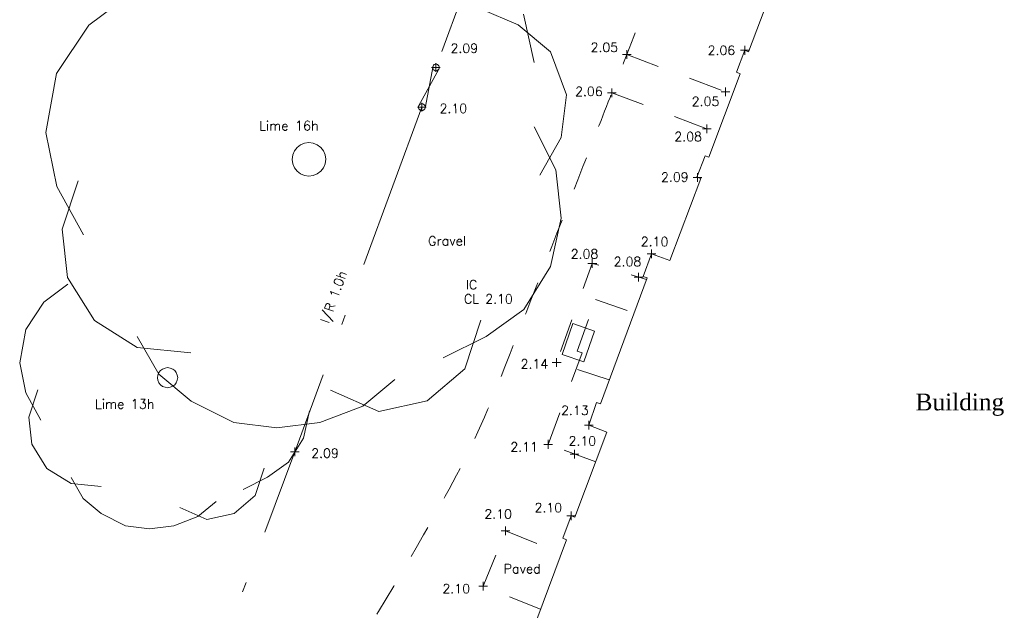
# Model space of a CAD drawing. Header units: metres. Extents: x 639013 to 639566, y 257273 to 257664.
# Tile 11 of 78: x 639166 to 639196, y 257397 to 257415. Entities that reach past the tile are written whole.
import ezdxf

# ---------------------------------------------------------------- set-up
doc = ezdxf.new("R2010")
doc.units = ezdxf.units.M
doc.linetypes.add('65208756-SWE-ZZ-XX-M-C-0002-FC06T002$0$03', pattern=[3, 1, -1, 1])
doc.linetypes.add('65208756-SWE-ZZ-XX-M-C-0002-FC06T002$0$18', pattern=[13.5, 5, -1.6, 0.3, -1.6, 5])
for name, color, linetype, lineweight in [('65208756-SWE-ZZ-XX-M-C-0002-FC06T002$0$0not0', 253, 'Continuous', 0), ('65208756-SWE-ZZ-XX-M-C-0002-FC06T002$0$SS_BUILDING', 253, 'Continuous', 0), ('65208756-SWE-ZZ-XX-M-C-0002-FC06T002$0$SS_COVERS', 253, 'Continuous', 0), ('65208756-SWE-ZZ-XX-M-C-0002-FC06T002$0$SS_DETAIL', 253, '65208756-SWE-ZZ-XX-M-C-0002-FC06T002$0$03', 0), ('65208756-SWE-ZZ-XX-M-C-0002-FC06T002$0$SS_FENCE', 253, '65208756-SWE-ZZ-XX-M-C-0002-FC06T002$0$18', 0), ('65208756-SWE-ZZ-XX-M-C-0002-FC06T002$0$SS_GATE', 253, 'Continuous', 0), ('65208756-SWE-ZZ-XX-M-C-0002-FC06T002$0$SS_INTERNAL', 253, 'Continuous', 0), ('65208756-SWE-ZZ-XX-M-C-0002-FC06T002$0$SS_TEXT_GEN', 253, 'Continuous', 0), ('65208756-SWE-ZZ-XX-M-C-0002-FC06T002$0$SS_TREE', 253, 'Continuous', 0), ('65208756-SWE-ZZ-XX-M-C-0002-FC06T002$0$SS_TXT_DRAIN', 253, 'Continuous', 0), ('65208756-SWE-ZZ-XX-M-C-0002-FC06T002$0$SS_TXT_LEV_BLD', 253, 'Continuous', 0), ('65208756-SWE-ZZ-XX-M-C-0002-FC06T002$0$SS_TXT_LEV_GEN', 253, 'Continuous', 0), ('65208756-SWE-ZZ-XX-M-C-0002-FC06T002$0$SS_TXT_TREE', 253, 'Continuous', 0)]:
    doc.layers.add(name, color=color, linetype=linetype, lineweight=lineweight)
doc.layers.add('Z-Xref', color=7, linetype='Continuous')
doc.styles.add('65208756-SWE-ZZ-XX-M-C-0002-FC06T002$0$ROMANS', font='ROMANS')
doc.styles.add('65208756-SWE-ZZ-XX-M-C-0002-FC06T002$0$surv', font='romantic.ttf', dxfattribs={"height": 0.5})

# ---------------------------------------------------------------- blocks, each defined once
blk = doc.blocks.new('65208756-SWE-ZZ-XX-M-C-0002-FC06T002')
at = {"layer": '65208756-SWE-ZZ-XX-M-C-0002-FC06T002$0$0not0', "linetype": 'Continuous'}
for p, q in [((639168.496, 257414.711), (639169.775, 257415.672)), ((639180.176, 257415.2), (639181.296, 257414.721)), ((639181.456, 257415.041), (639181.777, 257413.601)), ((639167.537, 257413.271), (639168.496, 257414.711)), ((639181.296, 257414.721), (639182.257, 257413.921)), ((639182.257, 257413.921), (639182.738, 257412.642)), ((639184.537, 257413.707), (639184.537, 257413.967)), ((639187.928, 257413.964), (639188.188, 257413.965)), ((639188.058, 257413.834), (639188.058, 257414.094)), ((639184.407, 257413.837), (639184.667, 257413.837)), ((639178.716, 257413.454), (639178.976, 257413.454)), ((639178.746, 257413.454), (639178.75, 257413.48)), ((639178.75, 257413.428), (639178.746, 257413.454)), ((639178.75, 257413.48), (639178.76, 257413.504)), ((639178.76, 257413.404), (639178.75, 257413.428)), ((639178.76, 257413.504), (639178.776, 257413.524)), ((639178.776, 257413.384), (639178.76, 257413.404)), ((639178.776, 257413.524), (639178.796, 257413.54)), ((639178.796, 257413.368), (639178.776, 257413.384)), ((639178.796, 257413.54), (639178.82, 257413.55)), ((639178.82, 257413.358), (639178.796, 257413.368)), ((639178.82, 257413.55), (639178.846, 257413.554)), ((639178.846, 257413.354), (639178.82, 257413.358)), ((639178.846, 257413.324), (639178.846, 257413.584)), ((639178.846, 257413.554), (639178.872, 257413.55)), ((639178.872, 257413.358), (639178.846, 257413.354)), ((639178.872, 257413.55), (639178.896, 257413.54)), ((639178.896, 257413.368), (639178.872, 257413.358)), ((639178.896, 257413.54), (639178.916, 257413.524)), ((639178.916, 257413.384), (639178.896, 257413.368)), ((639178.916, 257413.524), (639178.932, 257413.504)), ((639178.932, 257413.404), (639178.916, 257413.384)), ((639178.932, 257413.504), (639178.942, 257413.48)), ((639178.942, 257413.428), (639178.932, 257413.404)), ((639178.942, 257413.48), (639178.946, 257413.454)), ((639178.946, 257413.454), (639178.942, 257413.428)), ((639167.218, 257411.511), (639167.537, 257413.271)), ((639184.09, 257412.57), (639184.089, 257412.83)), ((639187.346, 257412.729), (639187.606, 257412.73)), ((639187.476, 257412.599), (639187.476, 257412.859)), ((639182.738, 257412.642), (639182.578, 257411.362)), ((639183.96, 257412.7), (639184.22, 257412.7)), ((639178.296, 257412.27), (639178.556, 257412.27)), ((639178.326, 257412.27), (639178.33, 257412.296)), ((639178.33, 257412.244), (639178.326, 257412.27)), ((639178.33, 257412.296), (639178.34, 257412.32)), ((639178.34, 257412.22), (639178.33, 257412.244)), ((639178.34, 257412.32), (639178.356, 257412.34)), ((639178.356, 257412.2), (639178.34, 257412.22)), ((639178.356, 257412.34), (639178.376, 257412.356)), ((639178.376, 257412.184), (639178.356, 257412.2)), ((639178.376, 257412.356), (639178.4, 257412.366)), ((639178.4, 257412.174), (639178.376, 257412.184)), ((639178.4, 257412.366), (639178.426, 257412.37)), ((639178.426, 257412.17), (639178.4, 257412.174)), ((639178.426, 257412.14), (639178.426, 257412.4)), ((639178.426, 257412.37), (639178.452, 257412.366)), ((639178.452, 257412.174), (639178.426, 257412.17)), ((639178.452, 257412.366), (639178.476, 257412.356)), ((639178.476, 257412.184), (639178.452, 257412.174)), ((639178.476, 257412.356), (639178.496, 257412.34)), ((639178.496, 257412.2), (639178.476, 257412.184)), ((639178.496, 257412.34), (639178.512, 257412.32)), ((639178.512, 257412.22), (639178.496, 257412.2)), ((639178.512, 257412.32), (639178.522, 257412.296)), ((639178.522, 257412.244), (639178.512, 257412.22)), ((639178.522, 257412.296), (639178.526, 257412.27)), ((639178.526, 257412.27), (639178.522, 257412.244)), ((639181.778, 257411.681), (639182.419, 257410.401)), ((639186.789, 257411.629), (639187.049, 257411.629)), ((639186.92, 257411.499), (639186.919, 257411.759)), ((639167.539, 257409.911), (639167.218, 257411.511)), ((639182.578, 257411.362), (639181.939, 257410.241)), ((639174.579, 257410.846), (639174.629, 257410.966)), ((639174.629, 257410.966), (639174.709, 257411.066)), ((639174.709, 257411.066), (639174.809, 257411.146)), ((639174.809, 257411.146), (639174.929, 257411.196)), ((639174.929, 257411.196), (639175.059, 257411.216)), ((639175.059, 257411.216), (639175.189, 257411.196)), ((639175.189, 257411.196), (639175.309, 257411.146)), ((639175.309, 257411.146), (639175.409, 257411.066)), ((639175.409, 257411.066), (639175.489, 257410.966)), ((639175.489, 257410.966), (639175.539, 257410.846)), ((639174.559, 257410.716), (639174.579, 257410.846)), ((639174.579, 257410.586), (639174.559, 257410.716)), ((639175.539, 257410.846), (639175.559, 257410.717)), ((639175.559, 257410.717), (639175.539, 257410.586)), ((639174.629, 257410.466), (639174.579, 257410.586)), ((639174.709, 257410.366), (639174.629, 257410.466)), ((639174.809, 257410.286), (639174.709, 257410.366)), ((639175.409, 257410.366), (639175.309, 257410.286)), ((639175.489, 257410.466), (639175.409, 257410.366)), ((639175.539, 257410.586), (639175.489, 257410.466)), ((639182.419, 257410.401), (639182.58, 257408.962)), ((639167.7, 257408.631), (639168.179, 257410.071)), ((639174.929, 257410.236), (639174.809, 257410.286)), ((639175.059, 257410.216), (639174.929, 257410.236)), ((639175.189, 257410.236), (639175.059, 257410.216)), ((639175.309, 257410.286), (639175.189, 257410.236)), ((639186.513, 257410.177), (639186.773, 257410.177)), ((639186.643, 257410.047), (639186.643, 257410.307)), ((639168.34, 257408.471), (639167.539, 257409.911)), ((639182.58, 257408.962), (639182.261, 257407.521)), ((639167.861, 257407.191), (639167.7, 257408.631)), ((639185.274, 257407.771), (639185.273, 257408.031)), ((639183.507, 257407.487), (639183.506, 257407.747)), ((639185.143, 257407.901), (639185.403, 257407.901)), ((639182.261, 257407.521), (639181.462, 257406.241)), ((639183.377, 257407.616), (639183.637, 257407.617)), ((639168.662, 257405.912), (639167.861, 257407.191)), ((639184.758, 257407.206), (639185.018, 257407.206)), ((639184.888, 257407.076), (639184.888, 257407.336)), ((639181.462, 257406.241), (639180.343, 257405.44)), ((639169.943, 257405.113), (639168.662, 257405.912)), ((639180.182, 257405.92), (639179.703, 257404.479)), ((639170.583, 257404.313), (639169.943, 257405.433)), ((639180.343, 257405.44), (639179.063, 257404.799)), ((639171.543, 257404.954), (639169.943, 257405.113)), ((639182.444, 257404.531), (639182.444, 257404.791)), ((639170.697, 257404.468), (639170.769, 257404.499)), ((639170.769, 257404.499), (639170.847, 257404.511)), ((639170.847, 257404.511), (639170.925, 257404.499)), ((639170.925, 257404.499), (639170.997, 257404.469)), ((639182.314, 257404.661), (639182.574, 257404.661)), ((639170.547, 257404.21), (639170.559, 257404.288)), ((639170.559, 257404.132), (639170.547, 257404.21)), ((639170.559, 257404.288), (639170.589, 257404.36)), ((639171.544, 257403.514), (639170.583, 257404.313)), ((639170.589, 257404.36), (639170.637, 257404.42)), ((639170.637, 257404.42), (639170.697, 257404.468)), ((639170.997, 257404.469), (639171.057, 257404.421)), ((639171.057, 257404.421), (639171.105, 257404.361)), ((639171.105, 257404.361), (639171.135, 257404.289)), ((639171.135, 257404.289), (639171.147, 257404.211)), ((639171.147, 257404.211), (639171.135, 257404.133)), ((639179.703, 257404.479), (639178.584, 257403.519)), ((639170.589, 257404.06), (639170.559, 257404.132)), ((639170.637, 257404), (639170.589, 257404.06)), ((639170.697, 257403.952), (639170.637, 257404)), ((639170.769, 257403.923), (639170.697, 257403.952)), ((639170.847, 257403.911), (639170.769, 257403.923)), ((639170.925, 257403.923), (639170.847, 257403.911)), ((639170.997, 257403.953), (639170.925, 257403.923)), ((639171.057, 257404.001), (639170.997, 257403.953)), ((639171.105, 257404.061), (639171.057, 257404.001)), ((639171.135, 257404.133), (639171.105, 257404.061)), ((639177.624, 257404.158), (639176.664, 257403.357)), ((639177.144, 257403.198), (639175.704, 257403.837)), ((639172.824, 257402.875), (639171.544, 257403.514)), ((639176.664, 257403.357), (639175.384, 257402.876)), ((639178.584, 257403.519), (639177.144, 257403.198)), ((639174.105, 257402.715), (639172.824, 257402.875)), ((639175.384, 257402.876), (639174.105, 257402.715)), ((639183.271, 257402.793), (639183.531, 257402.793)), ((639183.401, 257402.663), (639183.4, 257402.923)), ((639182.064, 257402.224), (639182.324, 257402.224)), ((639182.194, 257402.094), (639182.194, 257402.354)), ((639174.511, 257402.002), (639174.771, 257402.003)), ((639174.641, 257401.872), (639174.641, 257402.132)), ((639182.846, 257401.935), (639183.106, 257401.935)), ((639182.976, 257401.805), (639182.976, 257402.065)), ((639182.746, 257400.094), (639183.006, 257400.094)), ((639182.876, 257399.964), (639182.876, 257400.224)), ((639180.79, 257399.647), (639181.05, 257399.647)), ((639180.92, 257399.517), (639180.92, 257399.777)), ((639180.257, 257397.865), (639180.257, 257398.125)), ((639180.127, 257397.995), (639180.387, 257397.995))]:
    blk.add_line(p, q, dxfattribs=at)
at = {"layer": '65208756-SWE-ZZ-XX-M-C-0002-FC06T002$0$SS_BUILDING', "flags": 128}
blk.add_lwpolyline([(639181.851, 257397.005), (639182.738, 257399.383), (639182.626, 257399.425), (639182.876, 257400.094), (639182.988, 257400.052), (639183.944, 257402.59), (639183.401, 257402.793), (639183.633, 257403.469), (639183.747, 257403.43), (639185.14, 257407.183), (639185.027, 257407.225), (639185.273, 257407.901), (639185.819, 257407.703), (639186.739, 257410.141), (639186.627, 257410.183), (639186.868, 257410.823), (639186.98, 257410.781), (639187.919, 257413.266), (639187.806, 257413.309), (639188.054, 257413.966), (639188.167, 257413.923), (639188.99, 257416.105)], dxfattribs=at)
at = {"layer": '65208756-SWE-ZZ-XX-M-C-0002-FC06T002$0$SS_COVERS', "flags": 128}
blk.add_lwpolyline([(639182.612, 257404.902), (639182.928, 257405.821), (639183.571, 257405.6), (639183.255, 257404.68), (639182.612, 257404.902)], dxfattribs=at)
at = {"layer": '65208756-SWE-ZZ-XX-M-C-0002-FC06T002$0$SS_DETAIL'}
for p, q in [((639184.537, 257413.837), (639187.686, 257412.65)), ((639184.09, 257412.7), (639187.253, 257411.503)), ((639183.055, 257405.003), (639183.602, 257406.537)), ((639183.602, 257406.537), (639184.752, 257406.139)), ((639182.194, 257402.224), (639183.206, 257404.947)), ((639183.055, 257405.003), (639183.206, 257404.947)), ((639183.609, 257401.702), (639182.194, 257402.224)), ((639180.257, 257397.995), (639180.92, 257399.647)), ((639180.257, 257397.995), (639180.92, 257399.647)), ((639180.92, 257399.647), (639182.59, 257398.977)), ((639181.965, 257397.31), (639180.257, 257397.995))]:
    blk.add_line(p, q, dxfattribs=at)
at = {"layer": '65208756-SWE-ZZ-XX-M-C-0002-FC06T002$0$SS_DETAIL', "flags": 128}
blk.add_lwpolyline([(639186.542, 257420.222, -0.015004), (639185.56, 257416.731, -0.017734), (639184.537, 257413.837, -0.000031), (639184.227, 257413.048, 0.000071), (639184.09, 257412.7, 0.000935), (639183.228, 257410.5, -0.000323), (639180.747, 257404.139, -0.033113), (639179.123, 257400.676, -0.017973), (639175.497, 257394.639)], format="xyb", dxfattribs=at)
blk.add_lwpolyline([(639184.013, 257404.146), (639182.444, 257404.661), (639183.507, 257407.617), (639185.123, 257407.137)], dxfattribs=at)
at = {"layer": '65208756-SWE-ZZ-XX-M-C-0002-FC06T002$0$SS_FENCE'}
blk.add_line((639180.752, 257418.62), (639178.846, 257413.454), dxfattribs=at)
at = {"layer": '65208756-SWE-ZZ-XX-M-C-0002-FC06T002$0$SS_FENCE', "flags": 128}
blk.add_lwpolyline([(639178.426, 257412.27), (639174.641, 257402.002), (639172.717, 257396.852)], dxfattribs=at)
at = {"layer": '65208756-SWE-ZZ-XX-M-C-0002-FC06T002$0$SS_GATE'}
for p, q in [((639178.33, 257412.296), (639178.932, 257413.404)), ((639178.76, 257413.504), (639178.522, 257412.244))]:
    blk.add_line(p, q, dxfattribs=at)
at = {"layer": '65208756-SWE-ZZ-XX-M-C-0002-FC06T002$0$SS_TREE'}
for p, q in [((639167.155, 257406.458), (639167.875, 257406.998)), ((639166.616, 257405.648), (639167.155, 257406.458)), ((639166.437, 257404.657), (639166.616, 257405.648)), ((639166.617, 257403.758), (639166.437, 257404.657)), ((639167.068, 257402.948), (639166.617, 257403.758)), ((639166.708, 257403.038), (639166.977, 257403.848)), ((639166.798, 257402.228), (639166.708, 257403.038)), ((639175.078, 257403.224), (639174.898, 257402.413)), ((639167.249, 257401.508), (639166.798, 257402.228)), ((639174.898, 257402.413), (639174.449, 257401.693)), ((639174.449, 257401.693), (639173.819, 257401.243)), ((639167.969, 257401.059), (639167.249, 257401.508)), ((639173.729, 257401.513), (639173.459, 257400.702)), ((639168.33, 257400.609), (639167.969, 257401.239)), ((639168.869, 257400.969), (639167.969, 257401.059)), ((639173.819, 257401.243), (639173.099, 257400.882)), ((639173.459, 257400.702), (639172.83, 257400.162)), ((639168.87, 257400.159), (639168.33, 257400.609)), ((639172.29, 257400.522), (639171.75, 257400.071)), ((639169.59, 257399.8), (639168.87, 257400.159)), ((639172.02, 257399.981), (639171.21, 257400.341)), ((639172.83, 257400.162), (639172.02, 257399.981)), ((639170.31, 257399.71), (639169.59, 257399.8)), ((639171.03, 257399.801), (639170.31, 257399.71)), ((639171.75, 257400.071), (639171.03, 257399.801))]:
    blk.add_line(p, q, dxfattribs=at)
at = {"layer": '65208756-SWE-ZZ-XX-M-C-0002-FC06T002$0$SS_INTERNAL', "style": '65208756-SWE-ZZ-XX-M-C-0002-FC06T002$0$surv'}
blk.add_text('Building', height=0.5, rotation=0.0408, dxfattribs=at).set_placement((639193.143, 257403.235))
at = {"layer": '65208756-SWE-ZZ-XX-M-C-0002-FC06T002$0$SS_TEXT_GEN', "style": '65208756-SWE-ZZ-XX-M-C-0002-FC06T002$0$ROMANS'}
for s, rotation, p in [('Gravel', 0.0408, (639178.612, 257408.147)), ('I/R 1.0h', 70.2883, (639175.65, 257405.808)), ('Paved', 0.0408, (639180.861, 257398.378))]:
    blk.add_text(s, height=0.278, rotation=rotation, dxfattribs=at).set_placement(p)
at = {"layer": '65208756-SWE-ZZ-XX-M-C-0002-FC06T002$0$SS_TXT_DRAIN', "style": '65208756-SWE-ZZ-XX-M-C-0002-FC06T002$0$ROMANS'}
for s, p in [('IC', (639179.737, 257406.844)), ('CL 2.10', (639179.681, 257406.42))]:
    blk.add_text(s, height=0.274, rotation=0.0408, dxfattribs=at).set_placement(p)
at = {"layer": '65208756-SWE-ZZ-XX-M-C-0002-FC06T002$0$SS_TXT_LEV_BLD', "style": '65208756-SWE-ZZ-XX-M-C-0002-FC06T002$0$ROMANS'}
for s, p in [('2.06', (639186.944, 257413.825)), ('2.09', (639185.555, 257410.048)), ('2.10', (639184.952, 257408.129)), ('2.13', (639182.577, 257403.1)), ('2.10', (639181.784, 257400.202))]:
    blk.add_text(s, height=0.274, rotation=0.0408, dxfattribs=at).set_placement(p)
at = {"layer": '65208756-SWE-ZZ-XX-M-C-0002-FC06T002$0$SS_TXT_LEV_GEN', "style": '65208756-SWE-ZZ-XX-M-C-0002-FC06T002$0$ROMANS'}
for s, p in [('2.05', (639183.455, 257413.916)), ('2.09', (639179.279, 257413.888)), ('2.06', (639182.995, 257412.603)), ('2.05', (639186.471, 257412.305)), ('2.10', (639178.952, 257412.095)), ('2.08', (639185.952, 257411.258)), ('2.08', (639182.863, 257407.762)), ('2.08', (639184.144, 257407.533)), ('2.14', (639181.369, 257404.485)), ('2.10', (639182.798, 257402.186)), ('2.11', (639181.065, 257402.011)), ('2.09', (639175.127, 257401.824)), ('2.10', (639180.289, 257400.012)), ('2.10', (639179.04, 257397.787))]:
    blk.add_text(s, height=0.274, rotation=0.0408, dxfattribs=at).set_placement(p)
at = {"layer": '65208756-SWE-ZZ-XX-M-C-0002-FC06T002$0$SS_TXT_TREE', "style": '65208756-SWE-ZZ-XX-M-C-0002-FC06T002$0$ROMANS'}
for s, p in [('Lime 16h', (639173.574, 257411.578)), ('Lime 13h', (639168.68, 257403.285))]:
    blk.add_text(s, height=0.28, rotation=0.0408, dxfattribs=at).set_placement(p)

msp = doc.modelspace()

# ---------------------------------------------------------------- block references
at = {"layer": 'Z-Xref', "linetype": 'Continuous'}
msp.add_blockref('65208756-SWE-ZZ-XX-M-C-0002-FC06T002', (0, 0), dxfattribs=at)

doc.saveas('drawing.dxf')
